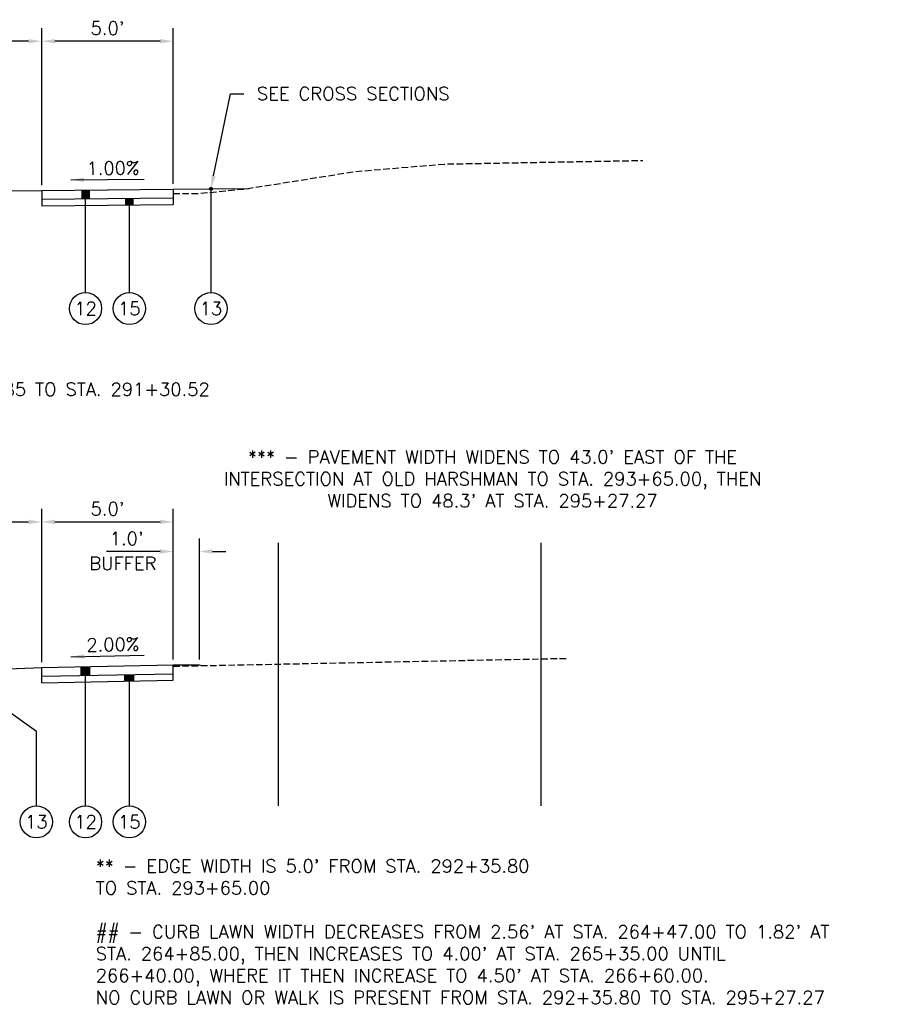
# Model space of a CAD drawing. Extents: x 1490311 to 1490501, y 656428 to 657058.
# Tile 5 of 15: x 1490395 to 1490428, y 656497 to 656535. Entities that reach past the tile are written whole.
import ezdxf
from ezdxf import colors
from ezdxf.entities.mleader import LeaderData, LeaderLine
from ezdxf.enums import TextEntityAlignment as Align
from ezdxf.math import Vec2, Vec3

# ---------------------------------------------------------------- set-up
doc = ezdxf.new("R2010")
doc.units = 0
doc.header["$MEASUREMENT"] = 0
doc.header["$PDMODE"] = 34
doc.header["$PDSIZE"] = 0.004
doc.linetypes.add('B', pattern=[0.3, 0.25, -0.05])
doc.linetypes.add('rowex', pattern=[0])
for name, color, linetype in [('E-GROUND', 82, 'B'), ('E-ROFW-EX', 6, 'rowex'), ('P-GROUND', 3, 'Continuous'), ('P-LABEL', 7, 'Continuous'), ('P-WALK', 4, 'Continuous')]:
    doc.layers.add(name, color=color, linetype=linetype)
doc.styles.get("Standard").update_dxf_attribs({"font": 'simplex.shx'})
doc.dimstyles.new('COEC', dxfattribs={"dimscale": 13.9, "dimtxt": 0.18, "dimasz": 0.18, "dimexe": 0.18, "dimexo": 0.0625, "dimgap": 0.09, "dimtad": 1, "dimzin": 0, "dimdsep": 46, "dimtxsty": 'Standard', "dimcen": 0.09, "dimclrd": 256, "dimclre": 256, "dimclrt": 256, "dimaunit": 1, "dimadec": 4, "dimazin": 0, "dimtfac": 1, "dimtofl": 0, "dimtmove": 0, "dimatfit": 3, "dimfxl": 1, "dimtolj": 1, "dimtzin": 0, "dimlwd": -1, "dimlwe": -1, "dimarcsym": 0})

# ---------------------------------------------------------------- blocks, each defined once
blk = doc.blocks.new('*D376')
at = {"layer": 'Defpoints', "color": 0, "transparency": 16777216}
for p in [(1490395.783, 656515.522), (1490391.283, 656509.803), (1490395.783, 656509.983)]:
    blk.add_point(p, dxfattribs=at)
at = {"layer": 'P-LABEL', "transparency": 16777216}
for p, q in [((1490391.283, 656510.003), (1490391.283, 656516.022)), ((1490395.783, 656510.183), (1490395.783, 656516.022)), ((1490391.783, 656515.522), (1490395.283, 656515.522))]:
    blk.add_line(p, q, dxfattribs=at)
for points in [[(1490391.783, 656515.605), (1490391.783, 656515.439), (1490391.283, 656515.522)], [(1490395.283, 656515.605), (1490395.283, 656515.439), (1490395.783, 656515.522)]]:
    blk.add_solid(points, dxfattribs=at)
at = {"layer": 'P-LABEL', "transparency": 16777216, "insert": (1490393.533, 656516.103), "char_height": 0.5, "attachment_point": 5}
blk.add_mtext("\\A1;4.5'##", dxfattribs=at)
blk = doc.blocks.new('*D374')
at = {"layer": 'Defpoints', "color": 0, "transparency": 16777216}
for p in [(1490400.783, 656515.522), (1490395.783, 656509.983), (1490400.783, 656510.083)]:
    blk.add_point(p, dxfattribs=at)
at = {"layer": 'P-LABEL', "transparency": 16777216}
for p, q in [((1490395.783, 656510.183), (1490395.783, 656516.022)), ((1490400.783, 656510.283), (1490400.783, 656516.022)), ((1490396.283, 656515.522), (1490400.283, 656515.522))]:
    blk.add_line(p, q, dxfattribs=at)
for points in [[(1490396.283, 656515.605), (1490396.283, 656515.439), (1490395.783, 656515.522)], [(1490400.283, 656515.605), (1490400.283, 656515.439), (1490400.783, 656515.522)]]:
    blk.add_solid(points, dxfattribs=at)
at = {"layer": 'P-LABEL', "transparency": 16777216, "insert": (1490398.283, 656516.02), "char_height": 0.5, "attachment_point": 5}
blk.add_mtext("\\A1;5.0'", dxfattribs=at)
blk = doc.blocks.new('*D375')
at = {"layer": 'Defpoints', "color": 0, "transparency": 16777216}
for p in [(1490400.783, 656514.394), (1490400.783, 656510.083), (1490401.783, 656510.083)]:
    blk.add_point(p, dxfattribs=at)
at = {"layer": 'P-LABEL', "transparency": 16777216}
for p, q in [((1490400.783, 656510.283), (1490400.783, 656514.894)), ((1490401.783, 656510.283), (1490401.783, 656514.894)), ((1490400.283, 656514.394), (1490398.24, 656514.394)), ((1490402.283, 656514.394), (1490402.783, 656514.394))]:
    blk.add_line(p, q, dxfattribs=at)
for points in [[(1490400.283, 656514.478), (1490400.283, 656514.311), (1490400.783, 656514.394)], [(1490402.283, 656514.478), (1490402.283, 656514.311), (1490401.783, 656514.394)]]:
    blk.add_solid(points, dxfattribs=at)
at = {"layer": 'P-LABEL', "transparency": 16777216, "insert": (1490399.011, 656514.892), "char_height": 0.5, "attachment_point": 5}
blk.add_mtext("\\A1;1.0'", dxfattribs=at)
blk = doc.blocks.new('*D498')
at = {"layer": 'Defpoints', "color": 0, "transparency": 16777216}
for p in [(1490391.283, 656533.804), (1490395.783, 656528.129), (1490391.283, 656528.084)]:
    blk.add_point(p, dxfattribs=at)
at = {"layer": 'P-LABEL', "transparency": 16777216}
for p, q in [((1490391.283, 656528.284), (1490391.283, 656534.304)), ((1490395.783, 656528.329), (1490395.783, 656534.304)), ((1490395.283, 656533.804), (1490391.783, 656533.804))]:
    blk.add_line(p, q, dxfattribs=at)
for points in [[(1490391.783, 656533.887), (1490391.783, 656533.72), (1490391.283, 656533.804)], [(1490395.283, 656533.887), (1490395.283, 656533.72), (1490395.783, 656533.804)]]:
    blk.add_solid(points, dxfattribs=at)
at = {"layer": 'P-LABEL', "transparency": 16777216, "insert": (1490393.533, 656534.301), "char_height": 0.5, "attachment_point": 5}
blk.add_mtext("\\A1;4.5'", dxfattribs=at)
blk = doc.blocks.new('*D501')
at = {"layer": 'Defpoints', "color": 0, "transparency": 16777216}
for p in [(1490395.783, 656533.804), (1490395.783, 656528.129), (1490400.783, 656528.179)]:
    blk.add_point(p, dxfattribs=at)
at = {"layer": 'P-LABEL', "transparency": 16777216}
for p, q in [((1490395.783, 656528.329), (1490395.783, 656534.304)), ((1490400.783, 656528.379), (1490400.783, 656534.304)), ((1490400.283, 656533.804), (1490396.283, 656533.804))]:
    blk.add_line(p, q, dxfattribs=at)
for points in [[(1490396.283, 656533.887), (1490396.283, 656533.72), (1490395.783, 656533.804)], [(1490400.283, 656533.887), (1490400.283, 656533.72), (1490400.783, 656533.804)]]:
    blk.add_solid(points, dxfattribs=at)
at = {"layer": 'P-LABEL', "transparency": 16777216, "insert": (1490398.283, 656534.301), "char_height": 0.5, "attachment_point": 5}
blk.add_mtext("\\A1;5.0'", dxfattribs=at)

msp = doc.modelspace()

# ---------------------------------------------------------------- hatches: boundary and pattern name
at = {"layer": 'P-LABEL'}
h = msp.add_hatch(color=256, dxfattribs=at)
h.dxf.hatch_style = 1
h.paths.add_polyline_path([(1490397.283, 656527.811), (1490397.616, 656527.814), (1490397.616, 656528.148), (1490397.283, 656528.144)])
h = msp.add_hatch(color=256, dxfattribs=at)
h.dxf.hatch_style = 1
edge = h.paths.add_edge_path()
edge.add_arc((1490402.218, 656528.194), 0.055, 180, 540, ccw=False)
h = msp.add_hatch(color=256, dxfattribs=at)
h.dxf.hatch_style = 1
h.paths.add_polyline_path([(1490398.949, 656527.578), (1490399.283, 656527.581), (1490399.283, 656527.831), (1490398.949, 656527.828)])
h = msp.add_hatch(color=256, dxfattribs=at)
h.dxf.hatch_style = 1
h.paths.add_polyline_path([(1490397.283, 656509.679), (1490397.616, 656509.686), (1490397.616, 656510.019), (1490397.283, 656510.013)])
h = msp.add_hatch(color=256, dxfattribs=at)
h.dxf.hatch_style = 1
h.paths.add_polyline_path([(1490398.949, 656509.463), (1490399.283, 656509.469), (1490399.283, 656509.719), (1490398.949, 656509.713)])

# ---------------------------------------------------------------- linework, layer by layer
at = {"layer": 'E-GROUND', "flags": 128}
for points in [[(1490400.783, 656528.013), (1490401.738, 656528.013), (1490403.53, 656528.188), (1490407.675, 656528.845), (1490411.095, 656529.132), (1490418.639, 656529.269)], [(1490400.783, 656510.033), (1490415.783, 656510.333)]]:
    msp.add_lwpolyline(points, dxfattribs=at)
at = {"layer": 'E-ROFW-EX', "flags": 128}
for points in [[(1490404.783, 656504.723), (1490404.783, 656514.723)], [(1490414.783, 656504.723), (1490414.783, 656514.723)]]:
    msp.add_lwpolyline(points, dxfattribs=at)
at = {"layer": 'P-GROUND', "flags": 128}
for points in [[(1490391.283, 656528.084), (1490395.783, 656528.129)], [(1490400.783, 656528.179), (1490403.654, 656528.208)], [(1490391.283, 656509.803), (1490395.783, 656509.983)], [(1490400.783, 656510.083), (1490401.783, 656510.083)], [(1490401.783, 656510.083), (1490401.894, 656510.055)]]:
    msp.add_lwpolyline(points, dxfattribs=at)
at = {"layer": 'P-LABEL'}
for points in [[(1490396.894, 656528.53), (1490399.672, 656528.558)], [(1490396.894, 656510.395), (1490399.672, 656510.45)]]:
    msp.add_lwpolyline(points, dxfattribs=at)
at = {"layer": 'P-LABEL', "flags": 128}
for points in [[(1490397.449, 656524.248), (1490397.449, 656528.138)], [(1490402.218, 656528.194), (1490402.218, 656524.248)], [(1490399.116, 656524.248), (1490399.116, 656527.829)], [(1490397.283, 656509.679), (1490397.283, 656510.013)], [(1490397.449, 656504.723), (1490397.449, 656510.016)], [(1490397.616, 656509.686), (1490397.616, 656510.019)], [(1490398.949, 656509.463), (1490398.949, 656509.713)], [(1490399.116, 656504.723), (1490399.116, 656509.716)], [(1490399.283, 656509.469), (1490399.283, 656509.719)], [(1490395.578, 656507.554), (1490393.533, 656509.013)], [(1490395.578, 656504.723), (1490395.578, 656507.554)]]:
    msp.add_lwpolyline(points, dxfattribs=at)
at = {"layer": 'P-LABEL'}
for centre, radius in [((1490402.218, 656528.194), 0.055), ((1490397.449, 656523.636), 0.611), ((1490399.116, 656523.636), 0.611), ((1490402.218, 656523.636), 0.611), ((1490395.578, 656504.111), 0.611), ((1490397.449, 656504.111), 0.611), ((1490399.116, 656504.111), 0.611)]:
    msp.add_circle(centre, radius, dxfattribs=at)
for points in [[(1490397.393, 656528.619), (1490396.894, 656528.53), (1490397.394, 656528.452)], [(1490397.392, 656510.488), (1490396.894, 656510.395), (1490397.395, 656510.322)]]:
    msp.add_solid(points, dxfattribs=at)
at = {"layer": 'P-WALK', "flags": 128}
for points in [[(1490395.783, 656528.129), (1490400.783, 656528.179)], [(1490395.783, 656528.129), (1490395.783, 656527.796)], [(1490400.783, 656528.179), (1490400.783, 656527.846)], [(1490395.783, 656527.796), (1490400.783, 656527.846)], [(1490395.783, 656527.796), (1490395.783, 656527.546)], [(1490400.783, 656527.846), (1490400.783, 656527.596)], [(1490395.783, 656527.546), (1490400.783, 656527.596)], [(1490395.783, 656509.983), (1490400.783, 656510.083)], [(1490395.783, 656509.649), (1490395.783, 656509.983)], [(1490400.783, 656509.749), (1490400.783, 656510.083)], [(1490395.783, 656509.649), (1490400.783, 656509.749)], [(1490395.783, 656509.399), (1490395.783, 656509.649)], [(1490395.783, 656509.399), (1490400.783, 656509.499)], [(1490400.783, 656509.499), (1490400.783, 656509.749)]]:
    msp.add_lwpolyline(points, dxfattribs=at)

# ---------------------------------------------------------------- texts
at = {"layer": 'P-LABEL'}
for s, rotation, p in [('1.00%%%', 0.5729, (1490398.491, 656528.979)), ('2.00%%%', 1.1458, (1490398.486, 656510.859))]:
    msp.add_text(s, height=0.5, rotation=rotation, dxfattribs=at).set_placement(p, align=Align.MIDDLE_CENTER)
for s, p in [('12', (1490397.449, 656523.636)), ('15', (1490399.116, 656523.636)), ('13', (1490402.218, 656523.636)), ('STA. 268+54.85 TO STA. 291+30.52', (1490395.937, 656520.563)), ('13', (1490395.578, 656504.111)), ('12', (1490397.449, 656504.111)), ('15', (1490399.116, 656504.111))]:
    msp.add_text(s, height=0.5, dxfattribs=at).set_placement(p, align=Align.MIDDLE_CENTER)
at = {"layer": 'P-LABEL', "char_height": 0.5}
for s, width, insert, attachment_point in [("*** - PAVEMENT WIDTH WIDENS TO 43.0' EAST OF THE INTERSECTION AT OLD HARSHMAN TO STA. 293+65.00, THEN WIDENS TO 48.3' AT STA. 295+27.27", 23.51984, (1490412.927, 656517.159), 5), ('BUFFER', 3.65864, (1490398.868, 656513.944), 5), ("** - EDGE WIDTH IS 5.0' FROM STA. 292+35.80 TO STA. 293+65.00", 19.00161, (1490397.835, 656502.682), 1), ("## - CURB LAWN WIDTH DECREASES FROM 2.56' AT STA. 264+47.00 TO 1.82' AT STA. 264+85.00, THEN INCREASES TO 4.00' AT STA. 265+35.00 UNTIL 266+40.00, WHERE IT THEN INCREASE TO 4.50' AT STA. 266+60.00.\\PNO CURB LAWN OR WALK IS PRESENT FROM STA. 292+35.80 TO STA. 295+27.27", 30.53741, (1490397.835, 656500.183), 1)]:
    msp.add_mtext_dynamic_manual_height_columns(s, width=width, gutter_width=2.5, heights=[0], dxfattribs=dict(at, insert=insert, attachment_point=attachment_point))

# ---------------------------------------------------------------- dimensions: what is measured, and where the dimension line sits
at = {"layer": 'P-LABEL'}
for base, p1, p2, text, picture, middle in [((1490391.283, 656533.804), (1490395.783, 656528.129), (1490391.283, 656528.084), "4.5'", '*D498', (1490393.533, 656534.301)), ((1490395.783, 656533.804), (1490400.783, 656528.179), (1490395.783, 656528.129), "5.0'", '*D501', (1490398.283, 656534.301))]:
    dim = msp.add_linear_dim(base=base, p1=p1, p2=p2, text=text, dimstyle='COEC', override={"dimscale": 4, "dimtxt": 0.125, "dimasz": 0.125, "dimexe": 0.125, "dimexo": 0.05, "dimgap": 0.05}, dxfattribs=at)
    dim.commit()
    dim.dimension.update_dxf_attribs({"geometry": picture, "text_midpoint": middle})
for base, p1, p2, text, override, picture, middle in [((1490395.783, 656515.522), (1490391.283, 656509.803), (1490395.783, 656509.983), "4.5'##", {"dimscale": 4, "dimtxt": 0.125, "dimasz": 0.125, "dimexe": 0.125, "dimexo": 0.05, "dimgap": 0.05}, '*D376', (1490393.533, 656516.103)), ((1490400.783, 656515.522), (1490395.783, 656509.983), (1490400.783, 656510.083), "5.0'", {"dimscale": 4, "dimtxt": 0.125, "dimasz": 0.125, "dimexe": 0.125, "dimexo": 0.05, "dimgap": 0.05, "dimtmove": 1}, '*D374', (1490398.283, 656516.02)), ((1490400.783, 656514.394), (1490401.783, 656510.083), (1490400.783, 656510.083), "1.0'", {"dimscale": 4, "dimtxt": 0.125, "dimasz": 0.125, "dimexe": 0.125, "dimexo": 0.05, "dimgap": 0.05}, '*D375', (1490399.011, 656514.892))]:
    dim = msp.add_linear_dim(base=base, p1=p1, p2=p2, angle=180, text=text, dimstyle='COEC', override=override, dxfattribs=at)
    dim.commit()
    dim.dimension.update_dxf_attribs({"geometry": picture, "text_midpoint": middle})

# ---------------------------------------------------------------- leaders
ml = msp.add_multileader_mtext('Standard', dxfattribs=at)
ml.set_content('SEE CROSS SECTIONS', color=256)
ml.set_leader_properties(color=256, linetype='ByLayer', lineweight=-1)
ml.build(insert=Vec2(0, 0))
ml.multileader.update_dxf_attribs({"dogleg_length": 0.125, "arrow_head_size": 0.5, "scale": 4})
ctx = ml.context
ctx.base_point, ctx.scale, ctx.char_height, ctx.arrow_head_size, ctx.landing_gap_size, ctx.plane_origin = Vec3(1490403.465, 656531.808), 4, 0.5, 0.5, 0.5, Vec3(1490402.218, 656528.194)
notes = []
notes.append((ctx, [(0, (1, 1, 0), (1490402.965, 656531.808), (1, 0), 0.5, [(0, [(1490402.218, 656528.194)], 0, [])])]))
ctx.mtext.insert, ctx.mtext.flow_direction = Vec3(1490403.965, 656532.058), 5
for ctx, leaders in notes:
    for number, flags, end, landing, length, lines in leaders:
        leader = LeaderData()
        leader.index, (leader.has_last_leader_line, leader.has_dogleg_vector, leader.attachment_direction) = number, flags
        leader.last_leader_point, leader.dogleg_vector, leader.dogleg_length = Vec3(end), Vec3(landing), length
        for number, points, colour, breaks in lines:
            line = LeaderLine()
            line.index, line.vertices, line.color, line.breaks = number, Vec3.list(points), colors.encode_raw_color(colour), breaks
            leader.lines.append(line)
        ctx.leaders.append(leader)

doc.saveas('drawing.dxf')
